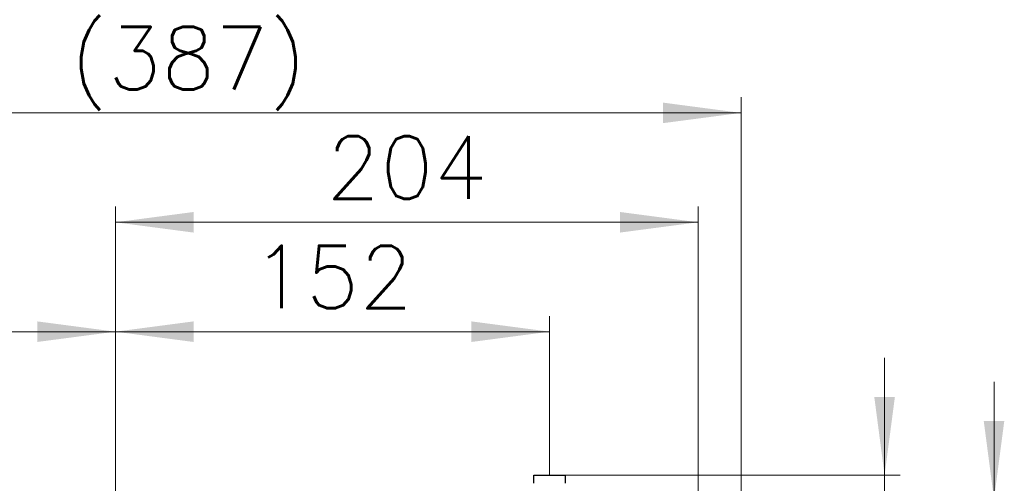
# Model space of a CAD drawing. Extents: x 0 to 1588, y 0 to 1123.
# Tile 22 of 24: x 697 to 1042, y 756 to 918. Entities that reach past the tile are written whole.
import ezdxf
from ezdxf.enums import TextEntityAlignment as Align

# ---------------------------------------------------------------- set-up
doc = ezdxf.new("R2010")
doc.units = 0
doc.header["$LTSCALE"] = 18.9
doc.header["$MEASUREMENT"] = 0
doc.layers.add('10000_FRONT', color=7, linetype='CONTINUOUS')
doc.layers.add('10100_FRONT_DIM', color=7, linetype='CONTINUOUS')
doc.styles.get("Standard").update_dxf_attribs({"font": 'txt.shx'})

msp = doc.modelspace()

# ---------------------------------------------------------------- linework, layer by layer
at = {"layer": '10000_FRONT', "color": 7, "linetype": 'CONTINUOUS', "lineweight": 25}
for p, q in [((876.866209, 758.682333), (887.866209, 758.682333)), ((876.866209, 755.836896), (876.866209, 758.682333)), ((887.866209, 755.836896), (887.866209, 758.682333))]:
    msp.add_line(p, q, dxfattribs=at)
at = {"layer": '10100_FRONT_DIM', "color": 7, "linetype": 'CONTINUOUS', "lineweight": 13}
for p, q in [((949.366209, 891.010331), (949.366209, 668.782331)), ((562.366209, 885.538331), (949.366209, 885.538331)), ((730.366209, 758.682331), (730.366209, 852.706331)), ((934.366209, 852.706331), (934.366209, 750.332331)), ((730.366209, 847.234331), (934.366209, 847.234331)), ((730.366209, 814.402331), (730.366209, 706.782331)), ((730.366209, 717.032331), (730.366209, 814.402331)), ((882.366209, 814.402331), (882.366209, 758.682331)), ((562.366209, 808.930331), (730.366209, 808.930331)), ((730.366209, 808.930331), (882.366209, 808.930331)), ((999.614209, 627.742331), (999.614209, 799.722331)), ((1037.918209, 627.742331), (1037.918209, 791.372331)), ((1005.086209, 758.682331), (882.366209, 758.682331))]:
    msp.add_line(p, q, dxfattribs=at)
for points in [[(922.006209, 881.936319), (949.366209, 885.538331), (922.006209, 889.140343), (949.366209, 885.538331)], [(757.726209, 850.836343), (730.366209, 847.234331), (757.726209, 843.632319), (730.366209, 847.234331)], [(907.006209, 843.632319), (934.366209, 847.234331), (907.006209, 850.836343), (934.366209, 847.234331)], [(703.006209, 805.328319), (730.366209, 808.930331), (703.006209, 812.532343), (730.366209, 808.930331)], [(757.726209, 812.532343), (730.366209, 808.930331), (757.726209, 805.328319), (730.366209, 808.930331)], [(855.006209, 805.328319), (882.366209, 808.930331), (855.006209, 812.532343), (882.366209, 808.930331)], [(996.012197, 786.042331), (999.614209, 758.682331), (1003.216221, 786.042331), (999.614209, 758.682331)], [(1034.316197, 777.692331), (1037.918209, 750.332331), (1041.520221, 777.692331), (1037.918209, 750.332331)]]:
    msp.add_solid(points, dxfattribs=at)

# ---------------------------------------------------------------- texts
for s, p in [('(387)', (755.866209, 893.746331)), ('204', (832.366209, 855.442331)), ('152', (806.366209, 817.138331))]:
    msp.add_text(s, height=21.888, dxfattribs=at).set_placement(p, align=Align.CENTER)

doc.saveas('drawing.dxf')
